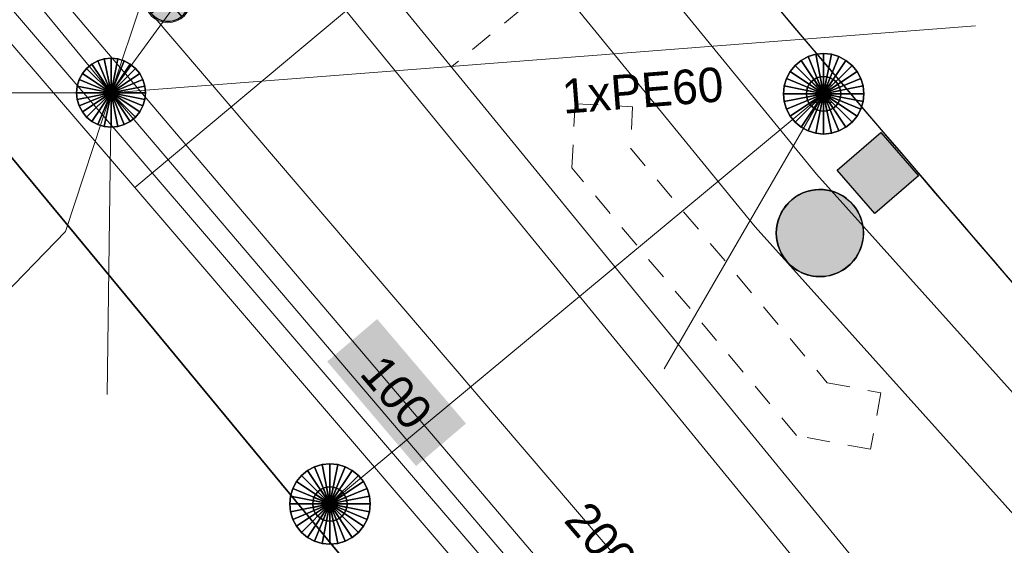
# Model space of a CAD drawing. Header units: metres. Extents: x 2695560 to 2696939, y 1260529 to 1262050.
# Tile 151 of 256: x 2695723.24 to 2695731.81, y 1260919.34 to 1260923.91. Entities that reach past the tile are written whole.
import ezdxf

# ---------------------------------------------------------------- set-up
doc = ezdxf.new("R2010")
doc.units = ezdxf.units.M
doc.linetypes.add('AUSGEZOGEN', pattern=[0])
doc.linetypes.add('VERDECKT2_S2', pattern=[0.36, 0.2, -0.16])
for name, color, linetype in [('XR$1$AV_Linien (BB)', 7, 'AUSGEZOGEN'), ('XR$1$AW_LK_Einlaufschacht alt', 24, 'AUSGEZOGEN'), ('XR$1$AW_LK_Schachtdeckel', 24, 'AUSGEZOGEN'), ('XR$1$Liegenschaftsgrenzen', 7, 'AUSGEZOGEN'), ('XR$1$PFAW', 255, 'AUSGEZOGEN'), ('XR$1$PFWA', 255, 'AUSGEZOGEN'), ('XR$1$RP_Abstandslinie', 7, 'AUSGEZOGEN'), ('XR$1$WA_LK_Absperrarmatur', 171, 'AUSGEZOGEN')]:
    doc.layers.add(name, color=color, linetype=linetype)
for name, color, linetype, lineweight in [('XR$2$ABW-Linie-M-ungenau-tot', 6, 'AUSGEZOGEN', 18), ('XR$2$ABW-Linie-R-genau', 4, 'AUSGEZOGEN', 18), ('XR$2$ABW-Linie-R-ungenau', 4, 'VERDECKT2_S2', 18), ('XR$2$ABW-LinieFlaeche-R-genau', 4, 'AUSGEZOGEN', 18), ('XR$2$ABW-Punkt', 6, 'AUSGEZOGEN', 18), ('XR$2$ELE-Flaeche-oberirdisch', 1, 'AUSGEZOGEN', 18), ('XR$2$ELE-LinieFlaeche-ungenau', 1, 'VERDECKT2_S2', 18), ('XR$2$GAS-Linie-genau', 12, 'AUSGEZOGEN', 18), ('XR$2$KOM-Linie-U-genau', 91, 'AUSGEZOGEN', 18), ('XR$2$KOM-Punkt-U', 91, 'AUSGEZOGEN', 18), ('XR$2$WAS-Linie-genau', 5, 'AUSGEZOGEN', 18), ('XR$2$WAS-Punkt', 5, 'AUSGEZOGEN', 18), ('XR$2$WEI-Text', 59, 'AUSGEZOGEN', 18)]:
    doc.layers.add(name, color=color, linetype=linetype, lineweight=lineweight)
doc.styles.add('TXT', font='txt')

# ---------------------------------------------------------------- blocks, each defined once
blk = doc.blocks.new('COMPLEXOBJECT_470')
at = {"layer": 'XR$1$AV_Linien (BB)', "color": 7, "linetype": 'AUSGEZOGEN', "transparency": 33554687}
blk.add_arc((5937.3837, 11100.3474), 272.9562, 220.002895, 222.091605, dxfattribs=at)
blk = doc.blocks.new('COMPLEXOBJECT_1384')
at = {"layer": 'XR$1$Liegenschaftsgrenzen', "color": 7, "linetype": 'AUSGEZOGEN', "transparency": 33554687}
blk.add_arc((5936.4629, 11099.5673), 271.7499, 219.495374, 222.099685, dxfattribs=at)
blk = doc.blocks.new('COMPLEXOBJECT_1438')
at = {"layer": 'XR$1$RP_Abstandslinie', "color": 7, "linetype": 'AUSGEZOGEN', "transparency": 33554687}
blk.add_arc((5936.629, 11099.5556), 280.7775, 219.415187, 224.504577, dxfattribs=at)
blk = doc.blocks.new('COMPLEXOBJECT_1445')
at = {"layer": 'XR$1$RP_Abstandslinie', "color": 7, "linetype": 'AUSGEZOGEN', "transparency": 33554687}
blk.add_arc((5936.6668, 11099.6986), 268.8977, 219.433377, 224.519631, dxfattribs=at)
blk = doc.blocks.new('BAW2089')
at = {"layer": 'XR$1$PFAW', "transparency": 33554687}
blk.add_hatch(color=7, dxfattribs=at).paths.add_polyline_path([(-0.5, 0.5), (-0.5, -0.5), (0.5, -0.5), (0.5, 0.5)])
at = {"transparency": 33554687}
blk.add_lwpolyline([(-0.5, 0.5), (0.5, 0.5), (0.5, -0.5), (-0.5, -0.5), (-0.5, 0.5)], close=True, dxfattribs=at)
at = {"layer": 'XR$1$PFAW', "transparency": 33554687}
blk.add_lwpolyline([(-0.5, 0.5), (0.5, 0.5), (0.5, -0.5), (-0.5, -0.5), (-0.5, 0.5)], close=True, dxfattribs=at)
blk = doc.blocks.new('BAW2088')
at = {"layer": 'XR$1$PFAW', "transparency": 33554687}
blk.add_hatch(color=253, dxfattribs=at).paths.add_polyline_path([(0.51, 0), (0.5, 0.101), (0.47, 0.197), (0.421, 0.286), (0.355, 0.362), (0.275, 0.424), (0.184, 0.469), (0.086, 0.494), (-0.015, 0.499), (-0.115, 0.484), (-0.21, 0.449), (-0.296, 0.395), (-0.369, 0.326), (-0.427, 0.243), (-0.467, 0.15), (-0.487, 0.051), (-0.487, -0.051), (-0.467, -0.15), (-0.427, -0.243), (-0.369, -0.326), (-0.296, -0.395), (-0.21, -0.449), (-0.115, -0.484), (-0.015, -0.499), (0.086, -0.494), (0.184, -0.469), (0.275, -0.424), (0.355, -0.362), (0.421, -0.286), (0.47, -0.197), (0.5, -0.101)])
at = {"transparency": 33554687}
for start, end in [(91.1948, 268.8052), (268.8052, 91.1948)]:
    blk.add_arc((0.01, 0), 0.5, start, end, dxfattribs=at)
at = {"layer": 'XR$1$PFAW', "transparency": 33554687}
blk.add_circle((0.01, 0), 0.5, dxfattribs=at)
blk = doc.blocks.new('BWA965')
at = {"layer": 'XR$1$PFWA', "transparency": 33554687}
blk.add_hatch(color=7, dxfattribs=at).paths.add_polyline_path([(0, 0.5), (-0.051, 0.497), (-0.101, 0.49), (-0.15, 0.477), (-0.197, 0.459), (-0.243, 0.437), (-0.286, 0.41), (-0.326, 0.379), (-0.362, 0.344), (-0.395, 0.306), (-0.424, 0.264), (-0.449, 0.22), (-0.469, 0.174), (-0.484, 0.125), (-0.494, 0.076), (-0.499, 0.025), (-0.499, -0.025), (-0.494, -0.076), (-0.484, -0.125), (-0.469, -0.174), (-0.449, -0.22), (-0.424, -0.264), (-0.395, -0.306), (-0.362, -0.344), (-0.326, -0.379), (-0.286, -0.41), (-0.243, -0.437), (-0.197, -0.459), (-0.15, -0.477), (-0.101, -0.49), (-0.051, -0.497), (0, -0.5), (0.051, -0.497), (0.101, -0.49), (0.15, -0.477), (0.197, -0.459), (0.243, -0.437), (0.286, -0.41), (0.326, -0.379), (0.362, -0.344), (0.395, -0.306), (0.424, -0.264), (0.449, -0.22), (0.469, -0.174), (0.484, -0.125), (0.494, -0.076), (0.499, -0.025), (0.499, 0.025), (0.494, 0.076), (0.484, 0.125), (0.469, 0.174), (0.449, 0.22), (0.424, 0.264), (0.395, 0.306), (0.362, 0.344), (0.326, 0.379), (0.286, 0.41), (0.243, 0.437), (0.197, 0.459), (0.15, 0.477), (0.101, 0.49), (0.051, 0.497)])
at = {"transparency": 33554687}
blk.add_line((0, 0.5), (0, -0.5), dxfattribs=at)
for start, end in [(90, 270), (270, 90)]:
    blk.add_arc((0, 0), 0.5, start, end, dxfattribs=at)
blk = doc.blocks.new('KOM-SCHACHT_RUND-U')
at = {"layer": 'XR$2$KOM-Punkt-U', "linetype": 'AUSGEZOGEN', "lineweight": 25, "transparency": 33554687}
for points in [[(-114.8, 277.2, 2500), (0, 0, 2500), (-166.7, 249.4, 2500)], [(-114.8, 277.2), (0, 0), (-166.7, 249.4)], [(-114.8, 277.2, 2500), (-114.8, 277.2), (-166.7, 249.4), (-166.7, 249.4, 2500)], [(-58.5, 294.2, 2500), (0, 0, 2500), (-114.8, 277.2, 2500)], [(-58.5, 294.2), (0, 0), (-114.8, 277.2)], [(-58.5, 294.2, 2500), (-58.5, 294.2), (-114.8, 277.2), (-114.8, 277.2, 2500)], [(0, 300, 2500), (0, 0, 2500), (-58.5, 294.2, 2500)], [(0, 300), (0, 0), (-58.5, 294.2)], [(0, 300, 2500), (0, 300), (-58.5, 294.2), (-58.5, 294.2, 2500)], [(58.5, 294.2, 2500), (0, 0, 2500), (0, 300, 2500)], [(58.5, 294.2), (0, 0), (0, 300)], [(58.5, 294.2, 2500), (58.5, 294.2), (0, 300), (0, 300, 2500)], [(114.8, 277.2, 2500), (0, 0, 2500), (58.5, 294.2, 2500)], [(114.8, 277.2), (0, 0), (58.5, 294.2)], [(166.7, 249.4, 2500), (0, 0, 2500), (114.8, 277.2, 2500)], [(166.7, 249.4), (0, 0), (114.8, 277.2)], [(114.8, 277.2, 2500), (114.8, 277.2), (58.5, 294.2), (58.5, 294.2, 2500)], [(166.7, 249.4, 2500), (166.7, 249.4), (114.8, 277.2), (114.8, 277.2, 2500)], [(-212.1, 212.1, 2500), (0, 0, 2500), (-249.4, 166.7, 2500)], [(-212.1, 212.1), (0, 0), (-249.4, 166.7)], [(-212.1, 212.1, 2500), (-212.1, 212.1), (-249.4, 166.7), (-249.4, 166.7, 2500)], [(-166.7, 249.4, 2500), (0, 0, 2500), (-212.1, 212.1, 2500)], [(-166.7, 249.4), (0, 0), (-212.1, 212.1)], [(-166.7, 249.4, 2500), (-166.7, 249.4), (-212.1, 212.1), (-212.1, 212.1, 2500)], [(212.1, 212.1, 2500), (0, 0, 2500), (166.7, 249.4, 2500)], [(212.1, 212.1), (0, 0), (166.7, 249.4)], [(249.4, 166.7, 2500), (0, 0, 2500), (212.1, 212.1, 2500)], [(249.4, 166.7), (0, 0), (212.1, 212.1)], [(212.1, 212.1, 2500), (212.1, 212.1), (166.7, 249.4), (166.7, 249.4, 2500)], [(249.4, 166.7, 2500), (249.4, 166.7), (212.1, 212.1), (212.1, 212.1, 2500)], [(-277.2, 114.8, 2500), (0, 0, 2500), (-294.2, 58.5, 2500)], [(-277.2, 114.8), (0, 0), (-294.2, 58.5)], [(-277.2, 114.8, 2500), (-277.2, 114.8), (-294.2, 58.5), (-294.2, 58.5, 2500)], [(-249.4, 166.7, 2500), (0, 0, 2500), (-277.2, 114.8, 2500)], [(-249.4, 166.7), (0, 0), (-277.2, 114.8)], [(-249.4, 166.7, 2500), (-249.4, 166.7), (-277.2, 114.8), (-277.2, 114.8, 2500)], [(277.2, 114.8, 2500), (0, 0, 2500), (249.4, 166.7, 2500)], [(277.2, 114.8), (0, 0), (249.4, 166.7)], [(294.2, 58.5, 2500), (0, 0, 2500), (277.2, 114.8, 2500)], [(294.2, 58.5), (0, 0), (277.2, 114.8)], [(277.2, 114.8, 2500), (277.2, 114.8), (249.4, 166.7), (249.4, 166.7, 2500)], [(294.2, 58.5, 2500), (294.2, 58.5), (277.2, 114.8), (277.2, 114.8, 2500)], [(-294.2, 58.5, 2500), (0, 0, 2500), (-300, 0, 2500)], [(-294.2, 58.5), (0, 0), (-300, 0)], [(-294.2, 58.5, 2500), (-294.2, 58.5), (-300, 0), (-300, 0, 2500)], [(-300, 0, 2500), (0, 0, 2500), (-294.2, -58.5, 2500)], [(-300, 0), (0, 0), (-294.2, -58.5)], [(-294.2, -58.5, 2500), (0, 0, 2500), (-277.2, -114.8, 2500)], [(-294.2, -58.5), (0, 0), (-277.2, -114.8)], [(-277.2, -114.8, 2500), (0, 0, 2500), (-249.4, -166.7, 2500)], [(-277.2, -114.8), (0, 0), (-249.4, -166.7)], [(-249.4, -166.7, 2500), (0, 0, 2500), (-212.1, -212.1, 2500)], [(-249.4, -166.7), (0, 0), (-212.1, -212.1)], [(-212.1, -212.1, 2500), (0, 0, 2500), (-166.7, -249.4, 2500)], [(-212.1, -212.1), (0, 0), (-166.7, -249.4)], [(-166.7, -249.4, 2500), (0, 0, 2500), (-114.8, -277.2, 2500)], [(-166.7, -249.4), (0, 0), (-114.8, -277.2)], [(-114.8, -277.2, 2500), (0, 0, 2500), (-58.5, -294.2, 2500)], [(-114.8, -277.2), (0, 0), (-58.5, -294.2)], [(-58.5, -294.2, 2500), (0, 0, 2500), (0, -300, 2500)], [(-58.5, -294.2), (0, 0), (0, -300)], [(300, 0, 2500), (0, 0, 2500), (294.2, 58.5, 2500)], [(300, 0), (0, 0), (294.2, 58.5)], [(0, -300, 2500), (0, 0, 2500), (58.5, -294.2, 2500)], [(58.5, -294.2, 2500), (0, 0, 2500), (114.8, -277.2, 2500)], [(114.8, -277.2, 2500), (0, 0, 2500), (166.7, -249.4, 2500)], [(166.7, -249.4, 2500), (0, 0, 2500), (212.1, -212.1, 2500)], [(212.1, -212.1, 2500), (0, 0, 2500), (249.4, -166.7, 2500)], [(249.4, -166.7, 2500), (0, 0, 2500), (277.2, -114.8, 2500)], [(277.2, -114.8, 2500), (0, 0, 2500), (294.2, -58.5, 2500)], [(294.2, -58.5, 2500), (0, 0, 2500), (300, 0, 2500)], [(0, -300), (0, 0), (58.5, -294.2)], [(58.5, -294.2), (0, 0), (114.8, -277.2)], [(114.8, -277.2), (0, 0), (166.7, -249.4)], [(166.7, -249.4), (0, 0), (212.1, -212.1)], [(212.1, -212.1), (0, 0), (249.4, -166.7)], [(249.4, -166.7), (0, 0), (277.2, -114.8)], [(277.2, -114.8), (0, 0), (294.2, -58.5)], [(294.2, -58.5), (0, 0), (300, 0)], [(300, 0, 2500), (300, 0), (294.2, 58.5), (294.2, 58.5, 2500)], [(-300, 0, 2500), (-300, 0), (-294.2, -58.5), (-294.2, -58.5, 2500)], [(-294.2, -58.5, 2500), (-294.2, -58.5), (-277.2, -114.8), (-277.2, -114.8, 2500)], [(277.2, -114.8, 2500), (277.2, -114.8), (294.2, -58.5), (294.2, -58.5, 2500)], [(294.2, -58.5, 2500), (294.2, -58.5), (300, 0), (300, 0, 2500)], [(-277.2, -114.8, 2500), (-277.2, -114.8), (-249.4, -166.7), (-249.4, -166.7, 2500)], [(-249.4, -166.7, 2500), (-249.4, -166.7), (-212.1, -212.1), (-212.1, -212.1, 2500)], [(212.1, -212.1, 2500), (212.1, -212.1), (249.4, -166.7), (249.4, -166.7, 2500)], [(249.4, -166.7, 2500), (249.4, -166.7), (277.2, -114.8), (277.2, -114.8, 2500)], [(-212.1, -212.1, 2500), (-212.1, -212.1), (-166.7, -249.4), (-166.7, -249.4, 2500)], [(-166.7, -249.4, 2500), (-166.7, -249.4), (-114.8, -277.2), (-114.8, -277.2, 2500)], [(114.8, -277.2, 2500), (114.8, -277.2), (166.7, -249.4), (166.7, -249.4, 2500)], [(166.7, -249.4, 2500), (166.7, -249.4), (212.1, -212.1), (212.1, -212.1, 2500)], [(-114.8, -277.2, 2500), (-114.8, -277.2), (-58.5, -294.2), (-58.5, -294.2, 2500)], [(-58.5, -294.2, 2500), (-58.5, -294.2), (0, -300), (0, -300, 2500)], [(0, -300, 2500), (0, -300), (58.5, -294.2), (58.5, -294.2, 2500)], [(58.5, -294.2, 2500), (58.5, -294.2), (114.8, -277.2), (114.8, -277.2, 2500)]]:
    blk.add_3dface(points, dxfattribs=at)
blk = doc.blocks.new('WAS-ABSPERRORGAN')
at = {"layer": 'XR$2$WAS-Punkt', "linetype": 'AUSGEZOGEN', "transparency": 33554687}
for p, q in [((0, 200, 2500), (0, -200, 2500)), ((0, 0), (0, 0))]:
    blk.add_line(p, q, dxfattribs=at)
blk.add_circle((0, 0, 502500), 200, dxfattribs=at)
blk = doc.blocks.new('ABW-EINLAUFSCHACHT_RUND')
at = {"layer": 'XR$2$ABW-Linie-M-ungenau-tot', "linetype": 'AUSGEZOGEN', "lineweight": 25, "transparency": 33554687}
for points in [[(-106.1, 106.1, 2500), (0, 0, 2500), (-124.7, 83.3, 2500)], [(-106.1, 106.1), (0, 0), (-124.7, 83.3)], [(-106.1, 106.1, 2500), (-106.1, 106.1), (-124.7, 83.3), (-124.7, 83.3, 2500)], [(-83.3, 124.7, 2500), (0, 0, 2500), (-106.1, 106.1, 2500)], [(-83.3, 124.7), (0, 0), (-106.1, 106.1)], [(-83.3, 124.7, 2500), (-83.3, 124.7), (-106.1, 106.1), (-106.1, 106.1, 2500)], [(-57.4, 138.6, 2500), (0, 0, 2500), (-83.3, 124.7, 2500)], [(-57.4, 138.6), (0, 0), (-83.3, 124.7)], [(-57.4, 138.6, 2500), (-57.4, 138.6), (-83.3, 124.7), (-83.3, 124.7, 2500)], [(-29.3, 147.1, 2500), (0, 0, 2500), (-57.4, 138.6, 2500)], [(-29.3, 147.1), (0, 0), (-57.4, 138.6)], [(-29.3, 147.1, 2500), (-29.3, 147.1), (-57.4, 138.6), (-57.4, 138.6, 2500)], [(0, 150, 2500), (0, 0, 2500), (-29.3, 147.1, 2500)], [(0, 150), (0, 0), (-29.3, 147.1)], [(0, 150, 2500), (0, 150), (-29.3, 147.1), (-29.3, 147.1, 2500)], [(29.3, 147.1, 2500), (0, 0, 2500), (0, 150, 2500)], [(29.3, 147.1), (0, 0), (0, 150)], [(29.3, 147.1, 2500), (29.3, 147.1), (0, 150), (0, 150, 2500)], [(57.4, 138.6, 2500), (0, 0, 2500), (29.3, 147.1, 2500)], [(57.4, 138.6), (0, 0), (29.3, 147.1)], [(83.3, 124.7, 2500), (0, 0, 2500), (57.4, 138.6, 2500)], [(83.3, 124.7), (0, 0), (57.4, 138.6)], [(106.1, 106.1, 2500), (0, 0, 2500), (83.3, 124.7, 2500)], [(106.1, 106.1), (0, 0), (83.3, 124.7)], [(124.7, 83.3, 2500), (0, 0, 2500), (106.1, 106.1, 2500)], [(124.7, 83.3), (0, 0), (106.1, 106.1)], [(57.4, 138.6, 2500), (57.4, 138.6), (29.3, 147.1), (29.3, 147.1, 2500)], [(83.3, 124.7, 2500), (83.3, 124.7), (57.4, 138.6), (57.4, 138.6, 2500)], [(106.1, 106.1, 2500), (106.1, 106.1), (83.3, 124.7), (83.3, 124.7, 2500)], [(124.7, 83.3, 2500), (124.7, 83.3), (106.1, 106.1), (106.1, 106.1, 2500)], [(-147.1, 29.3, 2500), (0, 0, 2500), (-150, 0, 2500)], [(-147.1, 29.3), (0, 0), (-150, 0)], [(-147.1, 29.3, 2500), (-147.1, 29.3), (-150, 0), (-150, 0, 2500)], [(-150, 0, 2500), (0, 0, 2500), (-147.1, -29.3, 2500)], [(-150, 0), (0, 0), (-147.1, -29.3)], [(-150, 0, 2500), (-150, 0), (-147.1, -29.3), (-147.1, -29.3, 2500)], [(-138.6, 57.4, 2500), (0, 0, 2500), (-147.1, 29.3, 2500)], [(-138.6, 57.4), (0, 0), (-147.1, 29.3)], [(-138.6, 57.4, 2500), (-138.6, 57.4), (-147.1, 29.3), (-147.1, 29.3, 2500)], [(-147.1, -29.3, 2500), (0, 0, 2500), (-138.6, -57.4, 2500)], [(-147.1, -29.3), (0, 0), (-138.6, -57.4)], [(-124.7, 83.3, 2500), (0, 0, 2500), (-138.6, 57.4, 2500)], [(-124.7, 83.3), (0, 0), (-138.6, 57.4)], [(-124.7, 83.3, 2500), (-124.7, 83.3), (-138.6, 57.4), (-138.6, 57.4, 2500)], [(-138.6, -57.4, 2500), (0, 0, 2500), (-124.7, -83.3, 2500)], [(-138.6, -57.4), (0, 0), (-124.7, -83.3)], [(-124.7, -83.3, 2500), (0, 0, 2500), (-106.1, -106.1, 2500)], [(-124.7, -83.3), (0, 0), (-106.1, -106.1)], [(-106.1, -106.1, 2500), (0, 0, 2500), (-83.3, -124.7, 2500)], [(-106.1, -106.1), (0, 0), (-83.3, -124.7)], [(-83.3, -124.7, 2500), (0, 0, 2500), (-57.4, -138.6, 2500)], [(-83.3, -124.7), (0, 0), (-57.4, -138.6)], [(-57.4, -138.6, 2500), (0, 0, 2500), (-29.3, -147.1, 2500)], [(-57.4, -138.6), (0, 0), (-29.3, -147.1)], [(-29.3, -147.1, 2500), (0, 0, 2500), (0, -150, 2500)], [(-29.3, -147.1), (0, 0), (0, -150)], [(138.6, 57.4, 2500), (0, 0, 2500), (124.7, 83.3, 2500)], [(138.6, 57.4), (0, 0), (124.7, 83.3)], [(147.1, 29.3, 2500), (0, 0, 2500), (138.6, 57.4, 2500)], [(147.1, 29.3), (0, 0), (138.6, 57.4)], [(150, 0, 2500), (0, 0, 2500), (147.1, 29.3, 2500)], [(150, 0), (0, 0), (147.1, 29.3)], [(0, -150, 2500), (0, 0, 2500), (29.3, -147.1, 2500)], [(29.3, -147.1, 2500), (0, 0, 2500), (57.4, -138.6, 2500)], [(57.4, -138.6, 2500), (0, 0, 2500), (83.3, -124.7, 2500)], [(83.3, -124.7, 2500), (0, 0, 2500), (106.1, -106.1, 2500)], [(106.1, -106.1, 2500), (0, 0, 2500), (124.7, -83.3, 2500)], [(124.7, -83.3, 2500), (0, 0, 2500), (138.6, -57.4, 2500)], [(138.6, -57.4, 2500), (0, 0, 2500), (147.1, -29.3, 2500)], [(147.1, -29.3, 2500), (0, 0, 2500), (150, 0, 2500)], [(0, -150), (0, 0), (29.3, -147.1)], [(29.3, -147.1), (0, 0), (57.4, -138.6)], [(57.4, -138.6), (0, 0), (83.3, -124.7)], [(83.3, -124.7), (0, 0), (106.1, -106.1)], [(106.1, -106.1), (0, 0), (124.7, -83.3)], [(124.7, -83.3), (0, 0), (138.6, -57.4)], [(138.6, -57.4), (0, 0), (147.1, -29.3)], [(147.1, -29.3), (0, 0), (150, 0)], [(138.6, 57.4, 2500), (138.6, 57.4), (124.7, 83.3), (124.7, 83.3, 2500)], [(147.1, 29.3, 2500), (147.1, 29.3), (138.6, 57.4), (138.6, 57.4, 2500)], [(150, 0, 2500), (150, 0), (147.1, 29.3), (147.1, 29.3, 2500)], [(147.1, -29.3, 2500), (147.1, -29.3), (150, 0), (150, 0, 2500)], [(-147.1, -29.3, 2500), (-147.1, -29.3), (-138.6, -57.4), (-138.6, -57.4, 2500)], [(-138.6, -57.4, 2500), (-138.6, -57.4), (-124.7, -83.3), (-124.7, -83.3, 2500)], [(-124.7, -83.3, 2500), (-124.7, -83.3), (-106.1, -106.1), (-106.1, -106.1, 2500)], [(106.1, -106.1, 2500), (106.1, -106.1), (124.7, -83.3), (124.7, -83.3, 2500)], [(124.7, -83.3, 2500), (124.7, -83.3), (138.6, -57.4), (138.6, -57.4, 2500)], [(138.6, -57.4, 2500), (138.6, -57.4), (147.1, -29.3), (147.1, -29.3, 2500)], [(-106.1, -106.1, 2500), (-106.1, -106.1), (-83.3, -124.7), (-83.3, -124.7, 2500)], [(-83.3, -124.7, 2500), (-83.3, -124.7), (-57.4, -138.6), (-57.4, -138.6, 2500)], [(-57.4, -138.6, 2500), (-57.4, -138.6), (-29.3, -147.1), (-29.3, -147.1, 2500)], [(-29.3, -147.1, 2500), (-29.3, -147.1), (0, -150), (0, -150, 2500)], [(0, -150, 2500), (0, -150), (29.3, -147.1), (29.3, -147.1, 2500)], [(29.3, -147.1, 2500), (29.3, -147.1), (57.4, -138.6), (57.4, -138.6, 2500)], [(57.4, -138.6, 2500), (57.4, -138.6), (83.3, -124.7), (83.3, -124.7, 2500)], [(83.3, -124.7, 2500), (83.3, -124.7), (106.1, -106.1), (106.1, -106.1, 2500)]]:
    blk.add_3dface(points, dxfattribs=at)
blk = doc.blocks.new('ABW-SCHLAMMSAMMLER_RUND')
at = {"layer": 'XR$2$ABW-Punkt', "linetype": 'AUSGEZOGEN', "lineweight": 13, "transparency": 33554687}
for p, q in [((-69.9, 75, 2500), (69.9, 75, 2500)), ((-69.9, -75, 2500), (69.9, -75, 2500))]:
    blk.add_line(p, q, dxfattribs=at)
blk.add_polyline3d([(90, 0, 2500), (0, 0, 2500), (-90, 0, 2500)], dxfattribs=at)
at = {"layer": 'XR$2$ABW-Punkt', "linetype": 'AUSGEZOGEN', "lineweight": 25, "transparency": 33554687}
for points in [[(-106.1, 106.1, 2500), (0, 0, 2500), (-124.7, 83.3, 2500)], [(-106.1, 106.1), (0, 0), (-124.7, 83.3)], [(-106.1, 106.1, 2500), (-106.1, 106.1), (-124.7, 83.3), (-124.7, 83.3, 2500)], [(-83.3, 124.7, 2500), (0, 0, 2500), (-106.1, 106.1, 2500)], [(-83.3, 124.7), (0, 0), (-106.1, 106.1)], [(-83.3, 124.7, 2500), (-83.3, 124.7), (-106.1, 106.1), (-106.1, 106.1, 2500)], [(-57.4, 138.6, 2500), (0, 0, 2500), (-83.3, 124.7, 2500)], [(-57.4, 138.6), (0, 0), (-83.3, 124.7)], [(-57.4, 138.6, 2500), (-57.4, 138.6), (-83.3, 124.7), (-83.3, 124.7, 2500)], [(-29.3, 147.1, 2500), (0, 0, 2500), (-57.4, 138.6, 2500)], [(-29.3, 147.1), (0, 0), (-57.4, 138.6)], [(-29.3, 147.1, 2500), (-29.3, 147.1), (-57.4, 138.6), (-57.4, 138.6, 2500)], [(0, 150, 2500), (0, 0, 2500), (-29.3, 147.1, 2500)], [(0, 150), (0, 0), (-29.3, 147.1)], [(0, 150, 2500), (0, 150), (-29.3, 147.1), (-29.3, 147.1, 2500)], [(29.3, 147.1, 2500), (0, 0, 2500), (0, 150, 2500)], [(29.3, 147.1), (0, 0), (0, 150)], [(29.3, 147.1, 2500), (29.3, 147.1), (0, 150), (0, 150, 2500)], [(57.4, 138.6, 2500), (0, 0, 2500), (29.3, 147.1, 2500)], [(57.4, 138.6), (0, 0), (29.3, 147.1)], [(83.3, 124.7, 2500), (0, 0, 2500), (57.4, 138.6, 2500)], [(83.3, 124.7), (0, 0), (57.4, 138.6)], [(106.1, 106.1, 2500), (0, 0, 2500), (83.3, 124.7, 2500)], [(106.1, 106.1), (0, 0), (83.3, 124.7)], [(124.7, 83.3, 2500), (0, 0, 2500), (106.1, 106.1, 2500)], [(124.7, 83.3), (0, 0), (106.1, 106.1)], [(57.4, 138.6, 2500), (57.4, 138.6), (29.3, 147.1), (29.3, 147.1, 2500)], [(83.3, 124.7, 2500), (83.3, 124.7), (57.4, 138.6), (57.4, 138.6, 2500)], [(106.1, 106.1, 2500), (106.1, 106.1), (83.3, 124.7), (83.3, 124.7, 2500)], [(124.7, 83.3, 2500), (124.7, 83.3), (106.1, 106.1), (106.1, 106.1, 2500)], [(-147.1, 29.3, 2500), (0, 0, 2500), (-150, 0, 2500)], [(-147.1, 29.3), (0, 0), (-150, 0)], [(-147.1, 29.3, 2500), (-147.1, 29.3), (-150, 0), (-150, 0, 2500)], [(-150, 0, 2500), (0, 0, 2500), (-147.1, -29.3, 2500)], [(-150, 0), (0, 0), (-147.1, -29.3)], [(-138.6, 57.4, 2500), (0, 0, 2500), (-147.1, 29.3, 2500)], [(-138.6, 57.4), (0, 0), (-147.1, 29.3)], [(-138.6, 57.4, 2500), (-138.6, 57.4), (-147.1, 29.3), (-147.1, 29.3, 2500)], [(-147.1, -29.3, 2500), (0, 0, 2500), (-138.6, -57.4, 2500)], [(-147.1, -29.3), (0, 0), (-138.6, -57.4)], [(-124.7, 83.3, 2500), (0, 0, 2500), (-138.6, 57.4, 2500)], [(-124.7, 83.3), (0, 0), (-138.6, 57.4)], [(-124.7, 83.3, 2500), (-124.7, 83.3), (-138.6, 57.4), (-138.6, 57.4, 2500)], [(-138.6, -57.4, 2500), (0, 0, 2500), (-124.7, -83.3, 2500)], [(-138.6, -57.4), (0, 0), (-124.7, -83.3)], [(-124.7, -83.3, 2500), (0, 0, 2500), (-106.1, -106.1, 2500)], [(-124.7, -83.3), (0, 0), (-106.1, -106.1)], [(-106.1, -106.1, 2500), (0, 0, 2500), (-83.3, -124.7, 2500)], [(-106.1, -106.1), (0, 0), (-83.3, -124.7)], [(-83.3, -124.7, 2500), (0, 0, 2500), (-57.4, -138.6, 2500)], [(-83.3, -124.7), (0, 0), (-57.4, -138.6)], [(-57.4, -138.6, 2500), (0, 0, 2500), (-29.3, -147.1, 2500)], [(-57.4, -138.6), (0, 0), (-29.3, -147.1)], [(-29.3, -147.1, 2500), (0, 0, 2500), (0, -150, 2500)], [(-29.3, -147.1), (0, 0), (0, -150)], [(138.6, 57.4, 2500), (0, 0, 2500), (124.7, 83.3, 2500)], [(138.6, 57.4), (0, 0), (124.7, 83.3)], [(147.1, 29.3, 2500), (0, 0, 2500), (138.6, 57.4, 2500)], [(147.1, 29.3), (0, 0), (138.6, 57.4)], [(150, 0, 2500), (0, 0, 2500), (147.1, 29.3, 2500)], [(150, 0), (0, 0), (147.1, 29.3)], [(0, -150, 2500), (0, 0, 2500), (29.3, -147.1, 2500)], [(29.3, -147.1, 2500), (0, 0, 2500), (57.4, -138.6, 2500)], [(57.4, -138.6, 2500), (0, 0, 2500), (83.3, -124.7, 2500)], [(83.3, -124.7, 2500), (0, 0, 2500), (106.1, -106.1, 2500)], [(106.1, -106.1, 2500), (0, 0, 2500), (124.7, -83.3, 2500)], [(124.7, -83.3, 2500), (0, 0, 2500), (138.6, -57.4, 2500)], [(138.6, -57.4, 2500), (0, 0, 2500), (147.1, -29.3, 2500)], [(147.1, -29.3, 2500), (0, 0, 2500), (150, 0, 2500)], [(0, -150), (0, 0), (29.3, -147.1)], [(29.3, -147.1), (0, 0), (57.4, -138.6)], [(57.4, -138.6), (0, 0), (83.3, -124.7)], [(83.3, -124.7), (0, 0), (106.1, -106.1)], [(106.1, -106.1), (0, 0), (124.7, -83.3)], [(124.7, -83.3), (0, 0), (138.6, -57.4)], [(138.6, -57.4), (0, 0), (147.1, -29.3)], [(147.1, -29.3), (0, 0), (150, 0)], [(138.6, 57.4, 2500), (138.6, 57.4), (124.7, 83.3), (124.7, 83.3, 2500)], [(147.1, 29.3, 2500), (147.1, 29.3), (138.6, 57.4), (138.6, 57.4, 2500)], [(150, 0, 2500), (150, 0), (147.1, 29.3), (147.1, 29.3, 2500)], [(-150, 0, 2500), (-150, 0), (-147.1, -29.3), (-147.1, -29.3, 2500)], [(-147.1, -29.3, 2500), (-147.1, -29.3), (-138.6, -57.4), (-138.6, -57.4, 2500)], [(-138.6, -57.4, 2500), (-138.6, -57.4), (-124.7, -83.3), (-124.7, -83.3, 2500)], [(-124.7, -83.3, 2500), (-124.7, -83.3), (-106.1, -106.1), (-106.1, -106.1, 2500)], [(106.1, -106.1, 2500), (106.1, -106.1), (124.7, -83.3), (124.7, -83.3, 2500)], [(124.7, -83.3, 2500), (124.7, -83.3), (138.6, -57.4), (138.6, -57.4, 2500)], [(138.6, -57.4, 2500), (138.6, -57.4), (147.1, -29.3), (147.1, -29.3, 2500)], [(147.1, -29.3, 2500), (147.1, -29.3), (150, 0), (150, 0, 2500)], [(-106.1, -106.1, 2500), (-106.1, -106.1), (-83.3, -124.7), (-83.3, -124.7, 2500)], [(-83.3, -124.7, 2500), (-83.3, -124.7), (-57.4, -138.6), (-57.4, -138.6, 2500)], [(-57.4, -138.6, 2500), (-57.4, -138.6), (-29.3, -147.1), (-29.3, -147.1, 2500)], [(-29.3, -147.1, 2500), (-29.3, -147.1), (0, -150), (0, -150, 2500)], [(0, -150, 2500), (0, -150), (29.3, -147.1), (29.3, -147.1, 2500)], [(29.3, -147.1, 2500), (29.3, -147.1), (57.4, -138.6), (57.4, -138.6, 2500)], [(57.4, -138.6, 2500), (57.4, -138.6), (83.3, -124.7), (83.3, -124.7, 2500)], [(83.3, -124.7, 2500), (83.3, -124.7), (106.1, -106.1), (106.1, -106.1, 2500)]]:
    blk.add_3dface(points, dxfattribs=at)
blk = doc.blocks.new('ABW-DECKEL')
at = {"layer": 'XR$2$ABW-Punkt', "linetype": 'AUSGEZOGEN', "lineweight": 25, "transparency": 33554687}
for points in [[(-68.3, 343.3, 2500), (0, 0, 2500), (-133.9, 323.4, 2500)], [(-68.3, 343.3), (0, 0), (-133.9, 323.4)], [(-68.3, 343.3, 2500), (-68.3, 343.3), (-133.9, 323.4), (-133.9, 323.4, 2500)], [(0, 350, 2500), (0, 0, 2500), (-68.3, 343.3, 2500)], [(0, 350), (0, 0), (-68.3, 343.3)], [(0, 350, 2500), (0, 350), (-68.3, 343.3), (-68.3, 343.3, 2500)], [(68.3, 343.3, 2500), (0, 0, 2500), (0, 350, 2500)], [(68.3, 343.3), (0, 0), (0, 350)], [(68.3, 343.3, 2500), (68.3, 343.3), (0, 350), (0, 350, 2500)], [(133.9, 323.4, 2500), (0, 0, 2500), (68.3, 343.3, 2500)], [(133.9, 323.4), (0, 0), (68.3, 343.3)], [(133.9, 323.4, 2500), (133.9, 323.4), (68.3, 343.3), (68.3, 343.3, 2500)], [(-194.4, 291, 2500), (0, 0, 2500), (-247.5, 247.5, 2500)], [(-194.4, 291), (0, 0), (-247.5, 247.5)], [(-194.4, 291, 2500), (-194.4, 291), (-247.5, 247.5), (-247.5, 247.5, 2500)], [(-133.9, 323.4, 2500), (0, 0, 2500), (-194.4, 291, 2500)], [(-133.9, 323.4), (0, 0), (-194.4, 291)], [(-133.9, 323.4, 2500), (-133.9, 323.4), (-194.4, 291), (-194.4, 291, 2500)], [(194.4, 291, 2500), (0, 0, 2500), (133.9, 323.4, 2500)], [(194.4, 291), (0, 0), (133.9, 323.4)], [(247.5, 247.5, 2500), (0, 0, 2500), (194.4, 291, 2500)], [(247.5, 247.5), (0, 0), (194.4, 291)], [(194.4, 291, 2500), (194.4, 291), (133.9, 323.4), (133.9, 323.4, 2500)], [(247.5, 247.5, 2500), (247.5, 247.5), (194.4, 291), (194.4, 291, 2500)], [(-291, 194.4, 2500), (0, 0, 2500), (-323.4, 133.9, 2500)], [(-291, 194.4), (0, 0), (-323.4, 133.9)], [(-291, 194.4, 2500), (-291, 194.4), (-323.4, 133.9), (-323.4, 133.9, 2500)], [(-247.5, 247.5, 2500), (0, 0, 2500), (-291, 194.4, 2500)], [(-247.5, 247.5), (0, 0), (-291, 194.4)], [(-247.5, 247.5, 2500), (-247.5, 247.5), (-291, 194.4), (-291, 194.4, 2500)], [(291, 194.4, 2500), (0, 0, 2500), (247.5, 247.5, 2500)], [(291, 194.4), (0, 0), (247.5, 247.5)], [(323.4, 133.9, 2500), (0, 0, 2500), (291, 194.4, 2500)], [(323.4, 133.9), (0, 0), (291, 194.4)], [(291, 194.4, 2500), (291, 194.4), (247.5, 247.5), (247.5, 247.5, 2500)], [(323.4, 133.9, 2500), (323.4, 133.9), (291, 194.4), (291, 194.4, 2500)], [(-323.4, 133.9, 2500), (0, 0, 2500), (-343.3, 68.3, 2500)], [(-323.4, 133.9), (0, 0), (-343.3, 68.3)], [(-323.4, 133.9, 2500), (-323.4, 133.9), (-343.3, 68.3), (-343.3, 68.3, 2500)], [(343.3, 68.3, 2500), (0, 0, 2500), (323.4, 133.9, 2500)], [(343.3, 68.3), (0, 0), (323.4, 133.9)], [(343.3, 68.3, 2500), (343.3, 68.3), (323.4, 133.9), (323.4, 133.9, 2500)], [(-343.3, 68.3, 2500), (0, 0, 2500), (-350, 0, 2500)], [(-343.3, 68.3), (0, 0), (-350, 0)], [(-343.3, 68.3, 2500), (-343.3, 68.3), (-350, 0), (-350, 0, 2500)], [(-350, 0, 2500), (0, 0, 2500), (-343.3, -68.3, 2500)], [(-350, 0), (0, 0), (-343.3, -68.3)], [(-343.3, -68.3, 2500), (0, 0, 2500), (-323.4, -133.9, 2500)], [(-343.3, -68.3), (0, 0), (-323.4, -133.9)], [(-323.4, -133.9, 2500), (0, 0, 2500), (-291, -194.4, 2500)], [(-323.4, -133.9), (0, 0), (-291, -194.4)], [(-291, -194.4, 2500), (0, 0, 2500), (-247.5, -247.5, 2500)], [(-291, -194.4), (0, 0), (-247.5, -247.5)], [(-247.5, -247.5, 2500), (0, 0, 2500), (-194.4, -291, 2500)], [(-247.5, -247.5), (0, 0), (-194.4, -291)], [(-194.4, -291, 2500), (0, 0, 2500), (-133.9, -323.4, 2500)], [(-194.4, -291), (0, 0), (-133.9, -323.4)], [(-133.9, -323.4, 2500), (0, 0, 2500), (-68.3, -343.3, 2500)], [(-133.9, -323.4), (0, 0), (-68.3, -343.3)], [(-68.3, -343.3, 2500), (0, 0, 2500), (0, -350, 2500)], [(-68.3, -343.3), (0, 0), (0, -350)], [(350, 0, 2500), (0, 0, 2500), (343.3, 68.3, 2500)], [(350, 0), (0, 0), (343.3, 68.3)], [(0, -350, 2500), (0, 0, 2500), (68.3, -343.3, 2500)], [(68.3, -343.3, 2500), (0, 0, 2500), (133.9, -323.4, 2500)], [(133.9, -323.4, 2500), (0, 0, 2500), (194.4, -291, 2500)], [(194.4, -291, 2500), (0, 0, 2500), (247.5, -247.5, 2500)], [(247.5, -247.5, 2500), (0, 0, 2500), (291, -194.4, 2500)], [(291, -194.4, 2500), (0, 0, 2500), (323.4, -133.9, 2500)], [(323.4, -133.9, 2500), (0, 0, 2500), (343.3, -68.3, 2500)], [(343.3, -68.3, 2500), (0, 0, 2500), (350, 0, 2500)], [(0, -350), (0, 0), (68.3, -343.3)], [(68.3, -343.3), (0, 0), (133.9, -323.4)], [(133.9, -323.4), (0, 0), (194.4, -291)], [(194.4, -291), (0, 0), (247.5, -247.5)], [(247.5, -247.5), (0, 0), (291, -194.4)], [(291, -194.4), (0, 0), (323.4, -133.9)], [(323.4, -133.9), (0, 0), (343.3, -68.3)], [(343.3, -68.3), (0, 0), (350, 0)], [(350, 0, 2500), (350, 0), (343.3, 68.3), (343.3, 68.3, 2500)], [(-350, 0, 2500), (-350, 0), (-343.3, -68.3), (-343.3, -68.3, 2500)], [(-343.3, -68.3, 2500), (-343.3, -68.3), (-323.4, -133.9), (-323.4, -133.9, 2500)], [(323.4, -133.9, 2500), (323.4, -133.9), (343.3, -68.3), (343.3, -68.3, 2500)], [(343.3, -68.3, 2500), (343.3, -68.3), (350, 0), (350, 0, 2500)], [(-323.4, -133.9, 2500), (-323.4, -133.9), (-291, -194.4), (-291, -194.4, 2500)], [(291, -194.4, 2500), (291, -194.4), (323.4, -133.9), (323.4, -133.9, 2500)], [(-291, -194.4, 2500), (-291, -194.4), (-247.5, -247.5), (-247.5, -247.5, 2500)], [(-247.5, -247.5, 2500), (-247.5, -247.5), (-194.4, -291), (-194.4, -291, 2500)], [(194.4, -291, 2500), (194.4, -291), (247.5, -247.5), (247.5, -247.5, 2500)], [(247.5, -247.5, 2500), (247.5, -247.5), (291, -194.4), (291, -194.4, 2500)], [(-194.4, -291, 2500), (-194.4, -291), (-133.9, -323.4), (-133.9, -323.4, 2500)], [(-133.9, -323.4, 2500), (-133.9, -323.4), (-68.3, -343.3), (-68.3, -343.3, 2500)], [(68.3, -343.3, 2500), (68.3, -343.3), (133.9, -323.4), (133.9, -323.4, 2500)], [(133.9, -323.4, 2500), (133.9, -323.4), (194.4, -291), (194.4, -291, 2500)], [(-68.3, -343.3, 2500), (-68.3, -343.3), (0, -350), (0, -350, 2500)], [(0, -350, 2500), (0, -350), (68.3, -343.3), (68.3, -343.3, 2500)]]:
    blk.add_3dface(points, dxfattribs=at)

msp = doc.modelspace()

# ---------------------------------------------------------------- hatches: boundary and pattern name
at = {"transparency": 33554687}
msp.add_hatch(color=7, dxfattribs=at).paths.add_polyline_path([(2695726.3537, 1260921.3081), (2695725.9194, 1260920.9388), (2695726.6923, 1260920.0299), (2695727.1266, 1260920.3992)])

# ---------------------------------------------------------------- linework, layer by layer
at = {"layer": 'XR$1$AV_Linien (BB)', "color": 7, "linetype": 'AUSGEZOGEN', "transparency": 33554687}
msp.add_lwpolyline([(2695722.282, 1260923.795), (2695722.86, 1260923.09), (2695726.52, 1260918.67), (2695729.76, 1260914.94), (2695731.96, 1260912.49), (2695734.19, 1260910.09)], dxfattribs=at)
at = {"layer": 'XR$1$Liegenschaftsgrenzen', "color": 7, "linetype": 'AUSGEZOGEN', "transparency": 33554687}
msp.add_lwpolyline([(2695747.354, 1260896.599), (2695734.19, 1260910.09), (2695731.96, 1260912.49), (2695729.76, 1260914.94), (2695726.52, 1260918.67), (2695722.86, 1260923.09)], dxfattribs=at)
at = {"layer": 'XR$2$ABW-Linie-R-genau', "linetype": 'AUSGEZOGEN', "transparency": 33554687}
for p, q in [((2695725.943, 1260919.7), (2695730.237, 1260923.267)), ((2695730.237, 1260923.267), (2695728.85, 1260920.874))]:
    msp.add_line(p, q, dxfattribs=at)
at = {"layer": 'XR$2$ABW-Linie-R-ungenau', "linetype": 'VERDECKT2_S2', "transparency": 33554687}
msp.add_line((2695733.724, 1260929.049), (2695727.007, 1260923.506), dxfattribs=at)
at = {"layer": 'XR$2$ABW-LinieFlaeche-R-genau', "linetype": 'AUSGEZOGEN', "transparency": 33554687}
msp.add_lwpolyline([(2695731.3842, 1260917.5094), (2695698.6132, 1260957.5624), (2695698.9228, 1260957.8156), (2695731.6938, 1260917.7626), (2695731.3842, 1260917.5094)], close=True, dxfattribs=at)
at = {"layer": 'XR$2$ELE-Flaeche-oberirdisch', "transparency": 33554687}
msp.add_lwpolyline([(2695735.971, 1260916.114), (2695730.174, 1260922.567), (2695721.698, 1260932.939), (2695706.559, 1260951.146), (2695701.163, 1260957.4), (2695696.484, 1260963.514), (2695695.968, 1260963.037), (2695700.619, 1260956.958), (2695706.025, 1260950.694), (2695721.158, 1260932.493), (2695729.642, 1260922.111), (2695735.45, 1260915.646), (2695735.971, 1260916.114)], close=True, dxfattribs=at)
at = {"layer": 'XR$2$ELE-LinieFlaeche-ungenau', "linetype": 'VERDECKT2_S2', "transparency": 33554687}
msp.add_lwpolyline([(2695730.644, 1260920.1753), (2695730.0011, 1260920.2957), (2695728.0472, 1260922.6227), (2695728.0763, 1260923.181), (2695728.5757, 1260923.155), (2695728.5568, 1260922.7933), (2695730.2689, 1260920.7543), (2695730.736, 1260920.6667), (2695730.644, 1260920.1753)], close=True, dxfattribs=at)
at = {"layer": 'XR$2$GAS-Linie-genau', "linetype": 'AUSGEZOGEN', "transparency": 33554687}
msp.add_line((2695731.778, 1260914.489), (2695722.253, 1260925.689), dxfattribs=at)
at = {"layer": 'XR$2$KOM-Linie-U-genau', "linetype": 'AUSGEZOGEN', "transparency": 33554687}
for p, q in [((2695708.734, 1260941.895), (2695724.039, 1260923.276)), ((2695724.039, 1260923.276), (2695726.124, 1260929.472)), ((2695724.039, 1260923.276), (2695731.559, 1260923.857)), ((2695723.079, 1260923.812), (2695724.245, 1260922.453)), ((2695724.039, 1260923.276), (2695721.447, 1260923.271)), ((2695724.039, 1260923.276), (2695724.006, 1260920.651)), ((2695727.902, 1260918.189), (2695724.245, 1260922.453))]:
    msp.add_line(p, q, dxfattribs=at)
for points in [[(2695724.039, 1260923.276), (2695727.072, 1260927.433), (2695734.378, 1260932.746)], [(2695720.85, 1260926.75), (2695721.491, 1260925.966), (2695727.703, 1260918.728), (2695727.902, 1260918.189)], [(2695724.245, 1260922.453), (2695728.303, 1260925.848), (2695729.15, 1260926.549)], [(2695722.746, 1260921.148), (2695723.642, 1260922.069), (2695724.039, 1260923.276)], [(2695724.039, 1260923.276), (2695733.597, 1260912.058), (2695744.997, 1260900.292), (2695750.021, 1260895.206), (2695753.209, 1260891.954), (2695757.818, 1260886.939), (2695759.832, 1260884.369), (2695760.532, 1260882.721), (2695760.713, 1260881.431), (2695760.638, 1260880.301), (2695759.838, 1260877.968)]]:
    msp.add_lwpolyline(points, dxfattribs=at)
at = {"layer": 'XR$2$WAS-Linie-genau', "linetype": 'AUSGEZOGEN', "transparency": 33554687}
msp.add_line((2695729.537, 1260917.949), (2695724.388, 1260923.966), dxfattribs=at)

# ---------------------------------------------------------------- block references
at = {"layer": 'XR$1$AV_Linien (BB)', "color": 7, "linetype": 'AUSGEZOGEN', "lineweight": -3, "transparency": 33554687}
msp.add_blockref('COMPLEXOBJECT_470', (2690000.97, 1249999.81), dxfattribs=at)
at = {"layer": 'XR$1$AW_LK_Einlaufschacht alt', "color": 24, "linetype": 'AUSGEZOGEN', "lineweight": -3, "transparency": 33554687, "xscale": 0.500000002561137, "yscale": 0.5000000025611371, "rotation": 310.943790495}
msp.add_blockref('BAW2089', (2695730.709, 1260922.578), dxfattribs=at)
at = {"layer": 'XR$1$AW_LK_Schachtdeckel', "color": 24, "linetype": 'AUSGEZOGEN', "lineweight": -3, "transparency": 33554687, "xscale": 0.7578193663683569, "yscale": 0.7578193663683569, "rotation": 310.213653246}
msp.add_blockref('BAW2088', (2695730.2, 1260922.062), dxfattribs=at)
at = {"layer": 'XR$1$Liegenschaftsgrenzen', "color": 7, "linetype": 'AUSGEZOGEN', "lineweight": -3, "transparency": 33554687}
msp.add_blockref('COMPLEXOBJECT_1384', (2690000.97, 1249999.81), dxfattribs=at)
at = {"layer": 'XR$1$RP_Abstandslinie', "color": 7, "linetype": 'AUSGEZOGEN', "lineweight": -3, "transparency": 33554687}
for name in ['COMPLEXOBJECT_1445', 'COMPLEXOBJECT_1438']:
    msp.add_blockref(name, (2690000.97, 1249999.81), dxfattribs=at)
at = {"layer": 'XR$1$WA_LK_Absperrarmatur', "color": 171, "linetype": 'AUSGEZOGEN', "lineweight": -3, "transparency": 33554687, "xscale": 0.3749999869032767, "yscale": 0.3749999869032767, "rotation": 39.54995357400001}
msp.add_blockref('BWA965', (2695724.534, 1260924.084), dxfattribs=at)
at = {"layer": 'XR$2$ABW-Punkt', "color": 6, "linetype": 'AUSGEZOGEN', "lineweight": 18, "transparency": 33554687, "xscale": 0.001, "yscale": 0.001, "zscale": 0.001, "rotation": 360}
for name, p in [('ABW-DECKEL', (2695730.237, 1260923.267)), ('ABW-SCHLAMMSAMMLER_RUND', (2695730.237, 1260923.267)), ('ABW-DECKEL', (2695725.943, 1260919.7)), ('ABW-EINLAUFSCHACHT_RUND', (2695725.943, 1260919.7))]:
    msp.add_blockref(name, p, dxfattribs=at)
at = {"layer": 'XR$2$KOM-Punkt-U', "color": 91, "linetype": 'AUSGEZOGEN', "lineweight": 18, "transparency": 33554687, "xscale": 0.001, "yscale": 0.001, "zscale": 0.001, "rotation": 360}
msp.add_blockref('KOM-SCHACHT_RUND-U', (2695724.039, 1260923.276), dxfattribs=at)
at = {"layer": 'XR$2$WAS-Punkt', "color": 5, "linetype": 'AUSGEZOGEN', "lineweight": 18, "transparency": 33554687, "xscale": 0.001, "yscale": 0.001, "zscale": 0.001, "rotation": 309.6}
msp.add_blockref('WAS-ABSPERRORGAN', (2695724.533, 1260924.085), dxfattribs=at)

# ---------------------------------------------------------------- texts
at = {"layer": 'XR$2$WEI-Text', "transparency": 33554687, "char_height": 0.3, "style": 'TXT'}
for s, insert, width, attachment_point, rotation in [('\\W1.00;1xPE60', (2695727.975, 1260923.089), 1.769048, 7, 4.5), ('\\W1.00;100', (2695726.522, 1260920.67), 0.911905, 5, 310.4), ('\\W1.00;200', (2695728.299, 1260919.395), 0.911905, 5, 310.6)]:
    msp.add_mtext(s, dxfattribs=dict(at, insert=insert, width=width, attachment_point=attachment_point, rotation=rotation))

doc.saveas('drawing.dxf')
